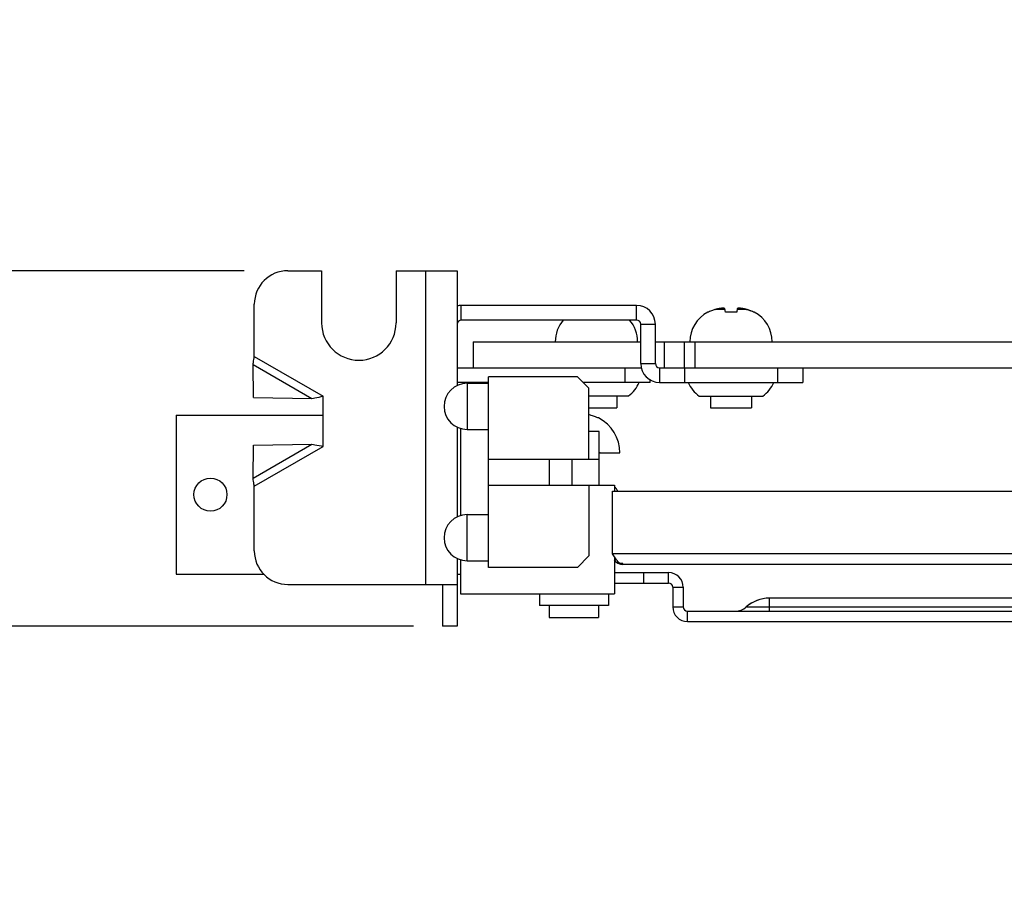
# Model space of a CAD drawing. Header units: inches. Extents: x 0.2 to 16.8, y 0.1 to 10.8.
# Tile 9 of 20: x 5.8 to 7.2, y 7.8 to 9. Entities that reach past the tile are written whole.
import ezdxf

# ---------------------------------------------------------------- set-up
doc = ezdxf.new("R2010")
doc.units = ezdxf.units.IN
doc.header["$LTSCALE"] = 0.935
doc.header["$MEASUREMENT"] = 0
doc.layers.get('0').update_dxf_attribs({"linetype": 'CONTINUOUS'})
doc.layers.add('DIMENSIONS', color=7, linetype='CONTINUOUS')
doc.styles.get("Standard").update_dxf_attribs({"font": 'txt', "width": 0.8})
doc.dimstyles.new('DIMSTYLE_1', dxfattribs={"dimtxt": 0.125, "dimasz": 0.18, "dimexe": 0.18, "dimexo": 0.0625, "dimgap": 0.09, "dimtad": 0, "dimtih": 1, "dimtoh": 1, "dimdec": 3, "dimlfac": 1.666667, "dimzin": 4, "dimdsep": 46, "dimtxsty": 'STANDARD', "dimblk": '_FILLED', "dimblk1": '_FILLED', "dimblk2": '_FILLED', "dimcen": 0.09, "dimadec": 0, "dimazin": 0, "dimtp": 0.001, "dimtm": 0.001, "dimtfac": 1, "dimtdec": 3, "dimtofl": 0, "dimtmove": 0, "dimatfit": 3, "dimldrblk": '_FILLED', "dimfxl": 1, "dimtolj": 1, "dimtzin": 4, "dimarcsym": 0})

# ---------------------------------------------------------------- blocks, each defined once
blk = doc.blocks.new('_FILLED')
at = {"color": 0, "linetype": 'BYBLOCK'}
blk.add_solid([(0, 0), (-1, 0.1736), (-1, -0.1736)], dxfattribs=at)
blk = doc.blocks.new('*D7')
at = {"layer": 'DIMENSIONS', "color": 2, "linetype": 'CONTINUOUS'}
for p, q in [((5.0451, 8.669), (5.0451, 9.029)), ((6.0814, 8.669), (4.9201, 8.669)), ((6.3244, 8.159), (4.9201, 8.159)), ((5.0451, 8.159), (5.0451, 7.799))]:
    blk.add_line(p, q, dxfattribs=at)
at = {"layer": 'DIMENSIONS', "color": 2, "linetype": 'CONTINUOUS', "xscale": 0.18, "yscale": 0.18, "zscale": 0.18}
for p, rotation in [((5.0451, 8.669), 270), ((5.0451, 8.159), 90)]:
    blk.add_blockref('_FILLED', p, dxfattribs=dict(at, rotation=rotation))
at = {"layer": 'DIMENSIONS', "color": 2, "linetype": 'CONTINUOUS', "width": 0.8}
for s, p in [('.850', (4.4326, 8.3803)), ('[', (4.9576, 8.3803)), ('21.59', (5.0576, 8.3803)), (']', (5.5576, 8.3803))]:
    blk.add_text(s, height=0.125, dxfattribs=at).set_placement(p)

msp = doc.modelspace()

# ---------------------------------------------------------------- linework, layer by layer
at = {"color": 7, "linetype": 'CONTINUOUS'}
for p, q in [((6.14393, 8.66897), (6.19253, 8.66897)), ((6.19253, 8.66897), (6.19253, 8.59397)), ((6.29933, 8.66897), (6.29933, 8.59397)), ((6.29933, 8.66897), (6.38693, 8.66897)), ((6.34193, 8.21897), (6.34193, 8.66897)), ((6.38693, 8.66897), (6.38693, 8.50408)), ((6.09593, 8.54613), (6.09593, 8.62097)), ((6.39293, 8.59817), (6.39293, 8.61917)), ((6.64433, 8.59817), (6.64433, 8.61917)), ((6.74757, 8.60967), (6.74655, 8.60967)), ((6.75981, 8.61399), (6.7712, 8.61399)), ((6.77175, 8.60967), (6.7711, 8.61482)), ((6.7881, 8.60967), (6.77175, 8.60967)), ((6.78875, 8.61482), (6.7881, 8.60967)), ((6.78865, 8.61399), (6.80004, 8.61399)), ((6.8133, 8.60967), (6.81228, 8.60967)), ((6.64433, 8.59817), (6.39293, 8.59817)), ((6.65033, 8.53577), (6.65033, 8.59217)), ((6.65033, 8.59217), (6.67133, 8.59217)), ((6.40973, 8.56697), (6.40973, 8.52977)), ((6.40973, 8.56697), (6.65033, 8.56697)), ((6.67133, 8.56697), (13.77953, 8.56697)), ((6.68453, 8.52977), (6.68453, 8.56697)), ((6.71273, 8.56697), (6.71273, 8.52977)), ((6.72773, 8.56697), (6.72773, 8.52977)), ((6.09483, 8.48708), (6.09411, 8.53462)), ((6.09411, 8.53462), (6.17862, 8.48583)), ((6.09593, 8.54613), (6.19493, 8.48897)), ((6.65033, 8.53577), (6.67133, 8.53577)), ((6.40973, 8.52977), (6.65128, 8.52977)), ((6.62783, 8.50877), (6.62783, 8.52977)), ((6.67733, 8.52977), (6.67733, 8.50877)), ((6.71333, 8.52977), (6.71333, 8.50877)), ((6.72773, 8.52977), (12.38873, 8.52977)), ((6.84675, 8.52977), (6.84675, 8.50877)), ((6.88275, 8.52977), (6.88275, 8.50877)), ((6.43193, 8.50877), (6.38693, 8.50877)), ((6.40122, 8.50746), (6.40122, 8.44132)), ((6.40122, 8.50746), (6.43193, 8.50746)), ((6.43193, 8.24349), (6.43193, 8.51691)), ((6.55948, 8.51691), (6.43193, 8.51691)), ((6.57602, 8.50038), (6.55948, 8.51691)), ((6.66383, 8.50877), (6.56763, 8.50877)), ((6.66383, 8.50877), (6.66383, 8.51271)), ((6.67733, 8.50877), (6.88275, 8.50877)), ((6.57602, 8.3988), (6.57602, 8.50038)), ((6.09483, 8.48708), (6.17862, 8.48583)), ((6.19493, 8.41697), (6.19493, 8.48897)), ((6.57602, 8.48945), (6.63296, 8.48945)), ((6.61625, 8.48945), (6.61625, 8.47248)), ((6.73433, 8.48897), (6.82553, 8.48897)), ((6.7504, 8.48897), (6.7504, 8.47248)), ((6.80945, 8.48897), (6.80945, 8.47248)), ((6.57602, 8.47248), (6.61625, 8.47248)), ((6.7504, 8.47248), (6.80945, 8.47248)), ((5.98373, 8.4618), (5.98373, 8.2338)), ((5.98373, 8.4618), (6.19493, 8.4618)), ((6.58983, 8.45773), (6.58878, 8.45773)), ((6.38693, 8.44471), (6.38693, 8.3157)), ((6.39173, 8.44283), (6.39173, 8.31758)), ((6.40122, 8.44132), (6.43193, 8.44132)), ((6.59078, 8.43849), (6.57602, 8.43849)), ((6.59078, 8.3616), (6.59078, 8.43849)), ((6.09411, 8.37132), (6.17862, 8.4201)), ((6.09483, 8.41886), (6.17862, 8.4201)), ((6.09411, 8.37132), (6.09483, 8.41886)), ((6.09593, 8.35981), (6.19493, 8.41697)), ((6.59078, 8.4078), (6.62047, 8.4078)), ((6.43193, 8.3988), (6.59078, 8.3988)), ((6.51889, 8.3988), (6.51889, 8.3616)), ((6.55181, 8.3616), (6.55181, 8.3988)), ((6.09593, 8.26697), (6.09593, 8.35981)), ((6.43193, 8.3616), (6.61253, 8.3616)), ((6.57602, 8.3616), (6.57602, 8.26003)), ((6.61253, 8.3616), (6.61253, 8.3526)), ((6.40122, 8.25294), (6.40122, 8.31908)), ((6.40122, 8.31908), (6.43193, 8.31908)), ((6.38693, 8.25632), (6.38693, 8.15897)), ((6.39173, 8.25445), (6.39173, 8.2056)), ((6.40122, 8.25294), (6.43193, 8.25294)), ((6.57602, 8.26003), (6.55948, 8.24349)), ((6.61253, 8.25851), (6.61253, 8.2056)), ((6.55948, 8.24349), (6.43193, 8.24349)), ((6.61253, 8.23591), (6.69026, 8.23591)), ((6.65427, 8.23591), (6.65427, 8.22091)), ((6.69026, 8.22091), (6.69026, 8.23591)), ((5.98373, 8.2338), (6.10939, 8.2338)), ((6.38693, 8.2338), (6.39173, 8.2338)), ((6.14393, 8.21897), (6.38693, 8.21897)), ((6.69626, 8.21491), (6.71126, 8.21491)), ((6.71126, 8.21491), (6.71126, 8.18671)), ((6.39173, 8.2056), (6.61253, 8.2056)), ((6.50488, 8.2056), (6.50488, 8.18867)), ((6.50497, 8.2056), (6.50497, 8.18867)), ((6.60395, 8.2056), (6.60395, 8.18867)), ((6.83485, 8.18071), (6.83485, 8.19931)), ((7.36526, 8.19931), (6.83485, 8.19931)), ((6.60395, 8.18867), (6.50488, 8.18867)), ((6.51889, 8.18867), (6.51889, 8.17158)), ((6.58976, 8.18867), (6.58976, 8.17158)), ((6.69626, 8.18671), (6.71126, 8.18671)), ((6.71726, 8.16571), (6.71726, 8.18071)), ((6.71726, 8.18071), (7.36534, 8.18071)), ((6.80171, 8.18676), (7.36534, 8.18676)), ((6.51889, 8.17158), (6.58976, 8.17158)), ((6.38693, 8.15897), (6.36593, 8.15897))]:
    msp.add_line(p, q, dxfattribs=at)
at = {"color": 3, "linetype": 'CONTINUOUS'}
for p, q in [((6.64433, 8.61917), (6.39293, 8.61917)), ((6.67133, 8.53577), (6.67133, 8.59217)), ((6.38693, 8.52977), (6.40973, 8.52977)), ((6.67733, 8.52977), (6.72773, 8.52977)), ((6.60977, 8.26273), (6.60977, 8.3526)), ((6.60977, 8.3526), (8.05733, 8.3526)), ((7.24193, 8.26273), (6.60977, 8.26273)), ((6.62477, 8.24898), (6.62084, 8.24898)), ((6.62477, 8.24773), (6.62477, 8.24898)), ((7.22693, 8.24773), (6.62477, 8.24773)), ((6.36593, 8.21897), (6.36593, 8.15897)), ((6.61253, 8.22091), (6.69026, 8.22091)), ((6.69626, 8.21491), (6.69626, 8.18671)), ((6.71726, 8.16571), (7.36526, 8.16571))]:
    msp.add_line(p, q, dxfattribs=at)
at = {"color": 7, "linetype": 'CONTINUOUS'}
msp.add_circle((6.03302, 8.3478), 0.0237, dxfattribs=at)
for centre, radius, start, end in [((6.14393, 8.62097), 0.048, 90, 180), ((6.76922, 8.56697), 0.04835, 117.95497, 180), ((6.79063, 8.56697), 0.04835, 0, 62.04503), ((6.24593, 8.59397), 0.0534, 180, 360), ((6.39293, 8.59217), 0.006, 90, 180), ((6.57602, 8.56697), 0.04835, 139.77548, 180), ((6.59743, 8.56697), 0.04835, 0, 40.22452), ((6.64433, 8.59217), 0.006, 0, 90), ((6.67733, 8.53577), 0.027, 180, 270), ((6.40122, 8.47439), 0.03307, 90, 270), ((6.60173, 8.52977), 0.051, 307.77049, 335.68426), ((6.76493, 8.52977), 0.051, 204.31574, 233.1301), ((6.79493, 8.52977), 0.051, 306.8699, 335.68426), ((6.56447, 8.4078), 0.05599, 0, 63.07748), ((6.59212, 8.40544), 0.00236, 90, 124.62094), ((6.60377, 8.3466), 0.015, 23.67342, 53.54868), ((6.40122, 8.28601), 0.03307, 90, 270), ((6.14393, 8.26697), 0.048, 180, 270), ((6.69026, 8.21491), 0.021, 0, 90), ((6.83476, 8.14951), 0.0498, 90, 131.58538), ((6.83485, 8.14951), 0.0498, 90, 131.58538), ((6.71726, 8.18671), 0.006, 180, 270), ((6.78578, 8.20471), 0.024, 270, 311.58538), ((6.78586, 8.20471), 0.024, 270, 311.58538)]:
    msp.add_arc(centre, radius, start, end, dxfattribs=at)
at = {"color": 3, "linetype": 'CONTINUOUS'}
for centre, radius, start, end in [((6.39293, 8.59217), 0.027, 90, 103.02734), ((6.64433, 8.59217), 0.027, 0, 90), ((6.67733, 8.53577), 0.006, 180, 270), ((6.62477, 8.26273), 0.015, 213.6381, 270), ((6.69026, 8.21491), 0.006, 0, 90), ((6.71726, 8.18671), 0.021, 180, 270)]:
    msp.add_arc(centre, radius, start, end, dxfattribs=at)
at = {"color": 7, "linetype": 'CONTINUOUS'}
for points, knots in [([(6.75981, 8.61399), (6.75913, 8.61385), (6.75772, 8.61351), (6.7555, 8.61289), (6.75304, 8.61207), (6.75036, 8.61101), (6.74852, 8.61015), (6.74757, 8.60967)], [0, 0, 0, 0, 0.1587605, 0.3346207, 0.5324283, 0.7553888, 1, 1, 1, 1]), ([(6.76411, 8.61482), (6.76367, 8.61475), (6.76276, 8.61459), (6.76132, 8.61431), (6.76033, 8.61411), (6.75981, 8.61399)], [0, 0, 0, 0, 0.3035713, 0.6351841, 1, 1, 1, 1]), ([(6.76852, 8.61519), (6.76815, 8.61517), (6.76741, 8.61512), (6.76631, 8.61504), (6.76521, 8.61494), (6.76447, 8.61486), (6.76411, 8.61482)], [0, 0, 0, 0, 0.2488664, 0.4990692, 0.7498065, 1, 1, 1, 1]), ([(6.7711, 8.61482), (6.77088, 8.61486), (6.77045, 8.61494), (6.7698, 8.61504), (6.76916, 8.61512), (6.76873, 8.61517), (6.76852, 8.61519)], [0, 0, 0, 0, 0.2530615, 0.5046245, 0.7538021, 1, 1, 1, 1]), ([(6.79133, 8.61519), (6.79112, 8.61517), (6.79069, 8.61512), (6.79005, 8.61504), (6.7894, 8.61494), (6.78897, 8.61486), (6.78875, 8.61482)], [0, 0, 0, 0, 0.2471909, 0.4967835, 0.7480587, 1, 1, 1, 1]), ([(6.79575, 8.61482), (6.79538, 8.61486), (6.79464, 8.61494), (6.79353, 8.61504), (6.79243, 8.61512), (6.7917, 8.61517), (6.79133, 8.61519)], [0, 0, 0, 0, 0.2513138, 0.5023451, 0.7521349, 1, 1, 1, 1]), ([(6.80004, 8.61399), (6.79952, 8.61411), (6.79853, 8.61431), (6.7971, 8.61459), (6.79618, 8.61475), (6.79575, 8.61482)], [0, 0, 0, 0, 0.3642599, 0.6962969, 1, 1, 1, 1]), ([(6.81228, 8.60967), (6.81135, 8.61014), (6.80953, 8.61099), (6.80686, 8.61205), (6.80439, 8.61288), (6.80215, 8.61351), (6.80072, 8.61385), (6.80004, 8.61399)], [0, 0, 0, 0, 0.2392175, 0.4626318, 0.6625236, 0.8401729, 1, 1, 1, 1]), ([(6.80517, 8.61261), (6.80568, 8.61244), (6.8062, 8.61226), (6.80672, 8.61208), (6.80673, 8.61207)], [0, 0, 0, 0, 0.9815704, 1, 1, 1, 1]), ([(6.80802, 8.61158), (6.80848, 8.6114), (6.80895, 8.61121), (6.80942, 8.61101), (6.80943, 8.61101)], [0, 0, 0, 0, 0.9780006, 1, 1, 1, 1]), ([(6.09411, 8.53462), (6.09426, 8.53557), (6.09484, 8.5394), (6.09546, 8.54324), (6.09593, 8.54613)], [0, 0, 0, 0, 0.2467211, 1, 1, 1, 1]), ([(6.17862, 8.48583), (6.17997, 8.48607), (6.18541, 8.48708), (6.19084, 8.48816), (6.19493, 8.48897)], [0, 0, 0, 0, 0.2483903, 1, 1, 1, 1]), ([(6.58878, 8.45773), (6.58773, 8.45824), (6.58564, 8.45917), (6.58252, 8.46036), (6.57953, 8.4613), (6.57737, 8.46187), (6.57622, 8.46213), (6.57602, 8.46218)], [0, 0, 0, 0, 0.2592599, 0.5064078, 0.7390251, 0.9544802, 1, 1, 1, 1]), ([(6.17862, 8.4201), (6.17997, 8.41986), (6.18541, 8.41885), (6.19084, 8.41778), (6.19493, 8.41697)], [0, 0, 0, 0, 0.2483903, 1, 1, 1, 1]), ([(6.09593, 8.35981), (6.09577, 8.36078), (6.09515, 8.36461), (6.09454, 8.36845), (6.09411, 8.37132)], [0, 0, 0, 0, 0.2523484, 1, 1, 1, 1])]:
    msp.add_open_spline(points, degree=3, knots=knots, dxfattribs=at)
for points in [[(6.75779, 8.61352), (6.75846, 8.61369), (6.75913, 8.61385), (6.75981, 8.61399)], [(6.80004, 8.61399), (6.80072, 8.61385), (6.80139, 8.61369), (6.80206, 8.61352)], [(6.80266, 8.61336), (6.8032, 8.61321), (6.80374, 8.61306), (6.80427, 8.61289)]]:
    msp.add_open_spline(points, degree=3, dxfattribs=at)
at = {"color": 3, "linetype": 'CONTINUOUS'}
msp.add_open_spline([(6.62084, 8.24898), (6.62054, 8.24917), (6.61992, 8.2496), (6.61903, 8.25034), (6.61814, 8.25119), (6.61724, 8.25215), (6.61631, 8.25322), (6.61504, 8.25483), (6.61347, 8.25703), (6.61162, 8.25982), (6.6104, 8.26175), (6.60977, 8.26273)], degree=3, knots=[0, 0, 0, 0, 0.0611634, 0.1262152, 0.1952722, 0.2683352, 0.3492679, 0.434179, 0.614205, 0.804457, 1, 1, 1, 1], dxfattribs=at)

# ---------------------------------------------------------------- dimensions: what is measured, and where the dimension line sits
at = {"layer": 'DIMENSIONS', "color": 2, "linetype": 'CONTINUOUS'}
dim = msp.add_linear_dim(base=(5.04509, 8.15897), p1=(6.08143, 8.66897), p2=(6.32443, 8.15897), angle=270, dimstyle='DIMSTYLE_1', dxfattribs=at)
dim.commit()
dim.dimension.update_dxf_attribs({"geometry": '*D7', "text_midpoint": (5.04509, 8.44277), "dimtype": 160})

doc.saveas('drawing.dxf')
